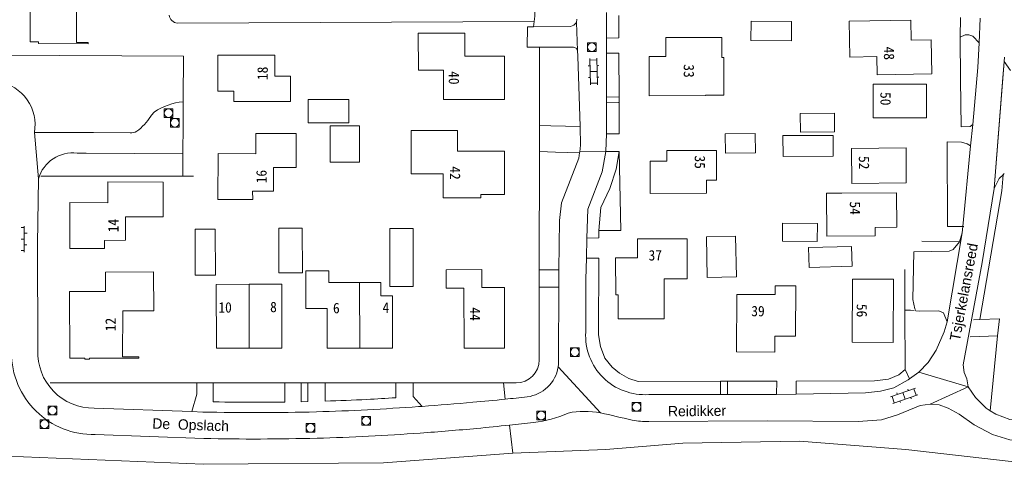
# Model space of a CAD drawing. Header units: metres. Extents: x 189705 to 199106, y 581686 to 588448.
# Tile 6 of 256: x 190050 to 190221, y 581904 to 581983. Entities that reach past the tile are written whole.
import ezdxf
from ezdxf.enums import TextEntityAlignment as Align

# ---------------------------------------------------------------- set-up
doc = ezdxf.new("R2010")
doc.units = ezdxf.units.M
doc.layers.add('B-WA-OG-GBKN-G', color=7, linetype='Continuous', lineweight=18)
doc.styles.add('Style-DotumChe', font='DotumChe.ttf')
doc.styles.add('Style-WORKING', font='WORKING.shx')

msp = doc.modelspace()

# ---------------------------------------------------------------- linework, layer by layer
at = {"layer": 'B-WA-OG-GBKN-G'}
for p, q in [((190151.798, 581979.535), (190151.796, 581983.98)), ((190139.307, 581982.445), (190077.671, 581982.113)), ((190139.307, 581982.445), (190139.225, 581981.496)), ((190146.696, 581982.84), (190146.62, 581982.238)), ((190146.62, 581982.238), (190146.834, 581977.407)), ((190153.948, 581983.479), (190153.959, 581979.58)), ((190212.996, 581983.098), (190212.965, 581979.719)), ((190216.385, 581982.992), (190216.214, 581978.747)), ((190151.798, 581979.535), (190153.959, 581979.58)), ((190151.8, 581976.917), (190151.798, 581979.535)), ((190213.03, 581972.374), (190212.965, 581979.719)), ((190140.226, 581977.96), (190140.221, 581964.404)), ((190146.834, 581977.407), (190146.848, 581976.441)), ((190078.697, 581976.423), (190046.381, 581976.597)), ((190078.668, 581968.988), (190078.697, 581976.423)), ((190146.848, 581976.441), (190147.245, 581964.281)), ((190148.943, 581976.049), (190149.053, 581971.451)), ((190150.15, 581975.778), (190148.95, 581975.749)), ((190150.143, 581976.078), (190150.253, 581971.479)), ((190153.966, 581976.944), (190151.8, 581976.917)), ((190151.804, 581969.322), (190151.8, 581976.917)), ((190153.966, 581976.944), (190153.987, 581969.37)), ((190218.824, 581953.543), (190220.575, 581975.483)), ((190220.575, 581975.483), (190220.342, 581972.741)), ((190220.575, 581975.483), (190220.582, 581976.27)), ((190221.638, 581973.936), (190220.575, 581975.483)), ((190148.674, 581974.743), (190148.974, 581974.75)), ((190150.198, 581973.779), (190148.998, 581973.75)), ((190150.474, 581974.786), (190150.174, 581974.779)), ((190148.722, 581972.743), (190149.022, 581972.75)), ((190150.522, 581972.786), (190150.222, 581972.779)), ((190213.103, 581964.214), (190213.03, 581972.374)), ((190220.342, 581972.741), (190218.824, 581953.543)), ((190150.246, 581971.779), (190149.046, 581971.751)), ((190078.666, 581968.523), (190078.668, 581968.988)), ((190151.804, 581969.322), (190153.987, 581969.37)), ((190151.805, 581968.329), (190151.804, 581969.322)), ((190153.987, 581969.37), (190154.004, 581963)), ((190168.934, 581969.666), (190168.934, 581969.596)), ((190078.651, 581964.58), (190078.666, 581968.523)), ((190153.874, 581968.385), (190151.805, 581968.329)), ((190151.808, 581962.992), (190151.805, 581968.329)), ((190078.632, 581959.554), (190078.651, 581964.58)), ((190140.221, 581964.404), (190140.219, 581959.913)), ((190140.221, 581964.404), (190142.207, 581964.366)), ((190142.207, 581964.366), (190147.245, 581964.281)), ((190215.124, 581964.632), (190214.744, 581960.905)), ((190063.149, 581963.227), (190052.952, 581963.209)), ((190053.642, 581955.21), (190052.952, 581963.209)), ((190069.513, 581963.169), (190063.149, 581963.227)), ((190151.716, 581959.944), (190151.808, 581962.992)), ((190151.808, 581962.992), (190154.004, 581963)), ((190210.73, 581946.941), (190210.691, 581961.595)), ((190214.744, 581960.905), (190213.394, 581946.957)), ((190060.354, 581959.665), (190061.924, 581959.657)), ((190061.924, 581959.657), (190078.632, 581959.554)), ((190078.63, 581955.681), (190078.632, 581959.554)), ((190140.211, 581939.445), (190140.219, 581959.913)), ((190143.001, 581959.826), (190140.219, 581959.913)), ((190147.171, 581959.689), (190143.001, 581959.826)), ((190147.195, 581959.863), (190147.171, 581959.689)), ((190147.195, 581959.863), (190151.716, 581959.944)), ((190154.012, 581959.922), (190151.716, 581959.944)), ((190154.276, 581946.27), (190154.012, 581959.922)), ((190053.497, 581943.938), (190053.642, 581955.21)), ((190054.069, 581955.691), (190078.63, 581955.681)), ((190078.63, 581955.681), (190080.429, 581955.68)), ((190220.37, 581955.923), (190220.171, 581953.109)), ((190220.37, 581955.923), (190220.576, 581956.12)), ((190220.377, 581956.027), (190220.37, 581955.923)), ((190216.367, 581930.867), (190220.171, 581953.109)), ((190051.176, 581946.787), (190050.677, 581946.788)), ((190051.168, 581942.537), (190051.177, 581947.037)), ((190213.394, 581946.957), (190210.73, 581946.941)), ((190213.394, 581946.957), (190213.292, 581945.869)), ((190213.556, 581946.958), (190213.394, 581946.957)), ((190051.172, 581944.787), (190050.673, 581944.788)), ((190051.174, 581945.787), (190051.674, 581945.786)), ((190148.35, 581941.463), (190148.454, 581944.952)), ((190148.454, 581944.952), (190150.502, 581944.984)), ((190150.511, 581946.283), (190150.502, 581944.984)), ((190150.511, 581946.283), (190154.276, 581946.27)), ((190210.712, 581930.467), (190213.292, 581945.869)), ((190212.819, 581944.332), (190213.292, 581945.869)), ((190051.17, 581943.787), (190051.67, 581943.786)), ((190053.558, 581925.596), (190053.497, 581943.938)), ((190206.316, 581944.406), (190212.819, 581944.332)), ((190051.168, 581942.787), (190050.669, 581942.788)), ((190148.242, 581937.858), (190148.35, 581941.463)), ((190150.48, 581941.503), (190148.35, 581941.463)), ((190140.21, 581936.482), (190140.211, 581939.445)), ((190140.211, 581939.445), (190142.521, 581939.446)), ((190142.521, 581939.446), (190143.598, 581939.444)), ((190143.598, 581939.444), (190143.571, 581937.152)), ((190203.395, 581932.462), (190203.378, 581939.519)), ((190090.065, 581925.91), (190090.041, 581936.96)), ((190109.21, 581925.905), (190109.12, 581937.266)), ((190140.205, 581923.906), (190140.21, 581936.482)), ((190143.569, 581936.489), (190140.21, 581936.482)), ((190143.526, 581924.257), (190143.569, 581936.489)), ((190143.569, 581936.489), (190143.571, 581937.152)), ((190148.242, 581928.699), (190148.242, 581937.858)), ((190204.365, 581932.497), (190203.395, 581932.462)), ((190203.42, 581922.198), (190203.395, 581932.462)), ((190205.021, 581932.443), (190204.365, 581932.497)), ((190216.367, 581930.867), (190215.263, 581930.833)), ((190219.762, 581930.97), (190216.367, 581930.867)), ((190219.762, 581930.97), (190219.404, 581928.025)), ((190214.652, 581927.89), (190219.404, 581928.025)), ((190219.404, 581928.025), (190218.144, 581915.088)), ((190150.769, 581914.717), (190143.478, 581922.669)), ((190204.203, 581920.633), (190203.42, 581922.198)), ((190205.83, 581921.77), (190204.203, 581920.633)), ((190205.83, 581921.77), (190214.343, 581919.202)), ((190055.677, 581919.94), (190081.022, 581919.93)), ((190083.866, 581919.928), (190081.022, 581919.93)), ((190083.866, 581919.928), (190096.227, 581919.923)), ((190083.87, 581916.633), (190083.866, 581919.928)), ((190096.227, 581919.923), (190096.231, 581916.597)), ((190099.027, 581919.922), (190096.227, 581919.923)), ((190099.031, 581916.642), (190099.027, 581919.922)), ((190099.027, 581919.922), (190099.597, 581919.922)), ((190099.597, 581919.922), (190100.227, 581919.922)), ((190100.227, 581919.922), (190100.231, 581916.668)), ((190103.227, 581919.92), (190100.227, 581919.922)), ((190103.227, 581919.92), (190115.407, 581919.915)), ((190103.231, 581916.748), (190103.227, 581919.92)), ((190115.407, 581919.915), (190115.41, 581917.343)), ((190118.407, 581919.914), (190115.407, 581919.915)), ((190118.407, 581919.914), (190118.777, 581919.914)), ((190118.777, 581919.914), (190134.05, 581919.904)), ((190134.05, 581919.904), (190136.203, 581919.907)), ((190134.292, 581917.089), (190134.05, 581919.904)), ((190172.733, 581920.183), (190171.505, 581920.179)), ((190171.505, 581917.89), (190171.505, 581920.179)), ((190181.266, 581920.208), (190172.733, 581920.183)), ((190172.733, 581920.183), (190172.733, 581917.89)), ((190181.266, 581920.208), (190181.222, 581917.916)), ((190184.62, 581920.217), (190184.576, 581917.977)), ((190204.203, 581920.633), (190203.963, 581920.465)), ((190171.505, 581917.89), (190159.12, 581917.895)), ((190172.733, 581917.89), (190171.505, 581917.89)), ((190179.624, 581917.887), (190172.733, 581917.89)), ((190181.222, 581917.916), (190179.624, 581917.887)), ((190184.576, 581917.977), (190181.222, 581917.916)), ((190205.236, 581918.991), (190200.891, 581917.482)), ((190201.568, 581916.447), (190201.174, 581917.581)), ((190205.63, 581917.857), (190201.284, 581916.349)), ((190202.021, 581918.192), (190202.119, 581917.908)), ((190203.457, 581917.103), (190203.064, 581918.236)), ((190203.91, 581918.848), (190204.008, 581918.564)), ((190205.347, 581917.758), (190204.953, 581918.892)), ((190214.343, 581919.202), (190207.736, 581916.238)), ((190099.031, 581916.642), (190100.231, 581916.668)), ((190119.975, 581915.847), (190119.329, 581915.801)), ((190202.611, 581916.491), (190202.512, 581916.775)), ((190204.5, 581917.147), (190204.402, 581917.431)), ((190080.183, 581914.941), (190063.284, 581915.558)), ((190082.038, 581914.873), (190080.183, 581914.941)), ((190135.658, 581907.727), (190135.049, 581912.603)), ((190159.148, 581913.236), (190179.574, 581913.345)), ((190063.455, 581910.981), (190082.243, 581910.293))]:
    msp.add_line(p, q, dxfattribs=at)
at = {"layer": 'B-WA-OG-GBKN-G', "flags": 128}
for points in [[(190052.264, 581990.613), (190052.206, 581978.913), (190053.686, 581978.906), (190053.684, 581978.596), (190062.221, 581978.554), (190062.226, 581978.764), (190060.206, 581978.774), (190060.247, 581987.174), (190063.247, 581987.159), (190063.281, 581994.059), (190055.281, 581994.098), (190055.264, 581990.598), (190052.264, 581990.613)], [(190139.307, 581982.445), (190139.463, 581983.33), (190139.408, 581985.287)], [(190146.62, 581982.238), (190146.207, 581981.785), (190145.62, 581981.565), (190139.225, 581981.496)], [(190176.844, 581982.507), (190183.819, 581982.408), (190183.771, 581979.061), (190176.796, 581979.16), (190176.844, 581982.507)], [(190204.402, 581982.634), (190193.761, 581982.491), (190193.859, 581976.261), (190198.526, 581976.341), (190198.58, 581973.22), (190208.055, 581973.383), (190207.955, 581979.235), (190204.47, 581979.175), (190204.402, 581982.634)], [(190139.225, 581981.496), (190138.199, 581981.485), (190138.127, 581977.954), (190140.226, 581977.96)], [(190123.636, 581968.926), (190123.638, 581974.025), (190119.308, 581974.021), (190119.302, 581980.421), (190127.322, 581980.429), (190127.326, 581976.419), (190134.186, 581976.426), (190134.193, 581968.936), (190123.636, 581968.926)], [(190170.412, 581979.678), (190162.052, 581979.678), (190162.056, 581976.343), (190159.184, 581976.339), (190159.192, 581969.584), (190168.934, 581969.596)], [(190168.934, 581969.666), (190172.084, 581969.67), (190172.076, 581976.19), (190171.776, 581976.19), (190171.772, 581979.68), (190170.412, 581979.678)], [(190212.965, 581979.719), (190213.807, 581980.093), (190214.443, 581980.138), (190215.126, 581979.877), (190216.214, 581978.747)], [(190140.226, 581977.96), (190146.106, 581977.976), (190146.561, 581977.791), (190146.834, 581977.407)], [(190148.541, 581977.227), (190148.541, 581978.727), (190150.041, 581978.727), (190150.041, 581977.227), (190148.541, 581977.227)], [(190216.214, 581978.747), (190215.992, 581974.457), (190215.124, 581964.632)], [(190094.485, 581976.573), (190084.681, 581976.573), (190084.673, 581970.358), (190087.44, 581970.354), (190087.444, 581968.564), (190097.193, 581968.562), (190097.194, 581972.972), (190094.484, 581972.973), (190094.485, 581976.573)], [(190197.932, 581965.734), (190207.131, 581965.762), (190207.113, 581971.582), (190197.914, 581971.554), (190197.932, 581965.734)], [(190100.291, 581964.921), (190100.292, 581968.921), (190107.291, 581968.919), (190107.29, 581964.919), (190100.291, 581964.921)], [(190075.369, 581965.823), (190075.369, 581967.323), (190076.869, 581967.323), (190076.869, 581965.823), (190075.369, 581965.823)], [(190076.481, 581964.163), (190076.481, 581965.663), (190077.981, 581965.663), (190077.981, 581964.163), (190076.481, 581964.163)], [(190185.353, 581963.252), (190191.236, 581963.315), (190191.202, 581966.544), (190185.319, 581966.481), (190185.353, 581963.252)], [(190104.052, 581958.091), (190109.119, 581958.089), (190109.122, 581964.359), (190104.054, 581964.361), (190104.052, 581958.091)], [(190130.119, 581951.938), (190130.115, 581952.486), (190134.214, 581952.495), (190134.198, 581959.995), (190126.088, 581959.977), (190126.08, 581963.577), (190118.062, 581963.588), (190118.081, 581956.099), (190123.576, 581956.081), (190123.585, 581951.931), (190130.119, 581951.938)], [(190147.245, 581964.281), (190147.354, 581961.008), (190147.195, 581959.863)], [(190215.124, 581964.632), (190214.679, 581964.279), (190213.103, 581964.214)], [(190091.217, 581959.55), (190084.687, 581959.56), (190084.675, 581951.65), (190090.687, 581951.654), (190090.664, 581953.049), (190094.287, 581953.045), (190094.293, 581957.195), (190098.193, 581957.189), (190098.202, 581963.039), (190091.222, 581963.05), (190091.217, 581959.55)], [(190177.536, 581963.041), (190177.574, 581959.687), (190172.377, 581959.627), (190172.339, 581962.981), (190177.536, 581963.041)], [(190182.333, 581959.093), (190191.011, 581959.121), (190190.999, 581962.715), (190182.321, 581962.687), (190182.333, 581959.093)], [(190169.102, 581952.706), (190169.1, 581954.961), (190170.839, 581954.963), (190170.833, 581960.131), (190162.275, 581960.123), (190162.277, 581958.262), (190159.38, 581958.259), (190159.386, 581952.696), (190169.102, 581952.706)], [(190194.221, 581954.428), (190203.636, 581954.493), (190203.594, 581960.54), (190194.179, 581960.475), (190194.221, 581954.428)], [(190210.691, 581961.595), (190213.155, 581961.548), (190214.144, 581961.285), (190214.744, 581960.905)], [(190147.171, 581959.689), (190147.044, 581958.777), (190144.07, 581951.04), (190143.698, 581947.996), (190143.598, 581939.444)], [(190148.454, 581944.952), (190148.611, 581949.959), (190151.058, 581956.391), (190151.716, 581959.944)], [(190154.012, 581959.922), (190153.501, 581956.877), (190152.404, 581953.559), (190150.824, 581950.269), (190150.511, 581946.283)], [(190218.824, 581953.543), (190219.679, 581955.264), (190220.37, 581955.923)], [(190065.618, 581951.075), (190065.625, 581954.675), (190075.225, 581954.657), (190075.214, 581948.617), (190068.704, 581948.629), (190068.696, 581944.572), (190065.065, 581944.566), (190065.06, 581943.156), (190059.053, 581943.176), (190059.068, 581951.087), (190065.618, 581951.075)], [(190214.343, 581919.202), (190214.077, 581920.627), (190213.63, 581921.725), (190213.464, 581923.022), (190216.725, 581940.755), (190218.824, 581953.543)], [(190202.002, 581946.821), (190198.232, 581946.793), (190198.243, 581945.363), (190189.923, 581945.301), (190189.868, 581952.721), (190192.518, 581952.741)], [(190192.518, 581952.741), (190201.958, 581952.81), (190202.002, 581946.821)], [(190080.732, 581938.522), (190084.232, 581938.53), (190084.214, 581946.52), (190080.714, 581946.512), (190080.732, 581938.522)], [(190095.214, 581938.942), (190095.204, 581946.692), (190099.254, 581946.699), (190099.268, 581938.949), (190095.214, 581938.942)], [(190114.366, 581946.616), (190114.401, 581936.564), (190118.436, 581936.578), (190118.401, 581946.6), (190114.366, 581946.616)], [(190182.242, 581944.416), (190188.239, 581944.371), (190188.263, 581947.484), (190182.266, 581947.529), (190182.242, 581944.416)], [(190157.197, 581944.826), (190157.205, 581941.569), (190153.4, 581941.559), (190153.416, 581935.136), (190153.851, 581935.138), (190153.862, 581930.973), (190161.818, 581930.994), (190161.8, 581937.924), (190165.757, 581937.934), (190165.739, 581944.848), (190157.197, 581944.826)], [(190174.14, 581945.273), (190174.269, 581938.23), (190169.209, 581938.138), (190169.081, 581945.18), (190174.14, 581945.273)], [(190186.849, 581939.896), (190194.257, 581940.102), (190194.162, 581943.51), (190186.754, 581943.304), (190186.849, 581939.896)], [(190210.712, 581930.467), (190210.09, 581932.022), (190209.28, 581932.386), (190206.002, 581932.288), (190205.291, 581932.346), (190205.091, 581932.703), (190204.776, 581934.332), (190204.927, 581942.59), (190211.027, 581942.687), (190211.74, 581942.985), (190212.819, 581944.332)], [(190150.48, 581941.503), (190150.446, 581928.242), (190150.782, 581926.205), (190151.552, 581924.191), (190152.808, 581922.655), (190154.069, 581921.576), (190155.687, 581920.673), (190157.283, 581920.175), (190171.505, 581920.179)], [(190065.246, 581935.739), (190059.016, 581935.72), (190059.05, 581924.21), (190061.64, 581924.207), (190061.64, 581923.987), (190062.49, 581923.986), (190062.49, 581924.206), (190071, 581924.197), (190071, 581924.397), (190068.2, 581924.4), (190068.22, 581932.4), (190073.57, 581932.4), (190073.55, 581939.11), (190065.236, 581939.085), (190065.246, 581935.739)], [(190109.21, 581925.905), (190103.57, 581925.89), (190103.552, 581932.77), (190099.852, 581932.76), (190099.834, 581939.27), (190103.814, 581939.281), (190103.82, 581937.252), (190109.12, 581937.266)], [(190124.087, 581939.49), (190124.087, 581936.288), (190127.195, 581936.29), (190127.204, 581925.904), (190134.194, 581925.904), (190134.194, 581936.404), (190130.304, 581936.404), (190130.304, 581939.514), (190124.087, 581939.49)], [(190090.065, 581925.91), (190084.41, 581925.9), (190084.386, 581936.95), (190090.041, 581936.96)], [(190090.065, 581925.91), (190095.72, 581925.92), (190095.696, 581936.97), (190090.041, 581936.96)], [(190109.12, 581937.266), (190112.8, 581937.26), (190112.806, 581934.96), (190114.826, 581934.965), (190114.85, 581925.92), (190109.21, 581925.905)], [(190180.914, 581925.223), (190180.927, 581928.009), (190184.511, 581927.993), (190184.551, 581936.708), (190180.986, 581936.724), (190180.978, 581935.171), (190174.358, 581935.202), (190174.312, 581925.253), (190180.914, 581925.223)], [(190201.439, 581937.848), (190201.392, 581926.909), (190194.304, 581926.939), (190194.351, 581937.878), (190201.439, 581937.848)], [(190210.712, 581930.467), (190210.162, 581928.718), (190208.786, 581925.555), (190207.394, 581923.433), (190205.83, 581921.77)], [(190145.61, 581924.493), (190145.61, 581925.993), (190147.11, 581925.993), (190147.11, 581924.493), (190145.61, 581924.493)], [(190184.62, 581920.217), (190198.168, 581920.289), (190200.585, 581920.572), (190202.345, 581921.318), (190203.42, 581922.198)], [(190081.022, 581919.93), (190081.026, 581917.973), (190080.183, 581914.941)], [(190119.975, 581915.847), (190118.41, 581917.541), (190118.407, 581919.914)], [(190203.963, 581920.465), (190201.46, 581919.039), (190199.194, 581918.501), (190196.599, 581918.194), (190184.576, 581917.977)], [(190218.144, 581915.088), (190217.436, 581915.516), (190215.623, 581917.361), (190214.343, 581919.202)], [(190055.325, 581914.369), (190055.325, 581915.869), (190056.825, 581915.869), (190056.825, 581914.369), (190055.325, 581914.369)], [(190156.28, 581915.016), (190156.28, 581916.516), (190157.78, 581916.516), (190157.78, 581915.016), (190156.28, 581915.016)], [(190179.574, 581913.345), (190195.308, 581913.224), (190199.325, 581913.493), (190202.128, 581914.358), (190206.031, 581916), (190207.736, 581916.238)], [(190207.736, 581916.238), (190209.31, 581916.122), (190210.855, 581915.549), (190212.751, 581914.49), (190215.352, 581912.662), (190218.563, 581910.982), (190221.553, 581910.065), (190225.363, 581909.828), (190246.805, 581909.558)], [(190139.808, 581913.529), (190139.808, 581915.029), (190141.308, 581915.029), (190141.308, 581913.529), (190139.808, 581913.529)], [(190264.495, 581914.205), (190264.21, 581914.966), (190263.451, 581915.404), (190250.68, 581913.69), (190244.474, 581913.111), (190238.095, 581912.889), (190223.742, 581913.299), (190221.535, 581913.572), (190219.103, 581914.509), (190218.144, 581915.088)], [(190053.953, 581912.016), (190053.953, 581913.516), (190055.453, 581913.516), (190055.453, 581912.016), (190053.953, 581912.016)], [(190099.912, 581911.367), (190099.912, 581912.867), (190101.412, 581912.867), (190101.412, 581911.367), (190099.912, 581911.367)], [(190109.536, 581912.582), (190109.536, 581914.082), (190111.036, 581914.082), (190111.036, 581912.582), (190109.536, 581912.582)], [(190135.658, 581907.727), (190151.712, 581908.383), (190165.036, 581909.457), (190185.164, 581909.835), (190203.548, 581908.373), (190223.271, 581906.136), (190251.454, 581903.824), (190260.851, 581903.384), (190264.463, 581903.833), (190267.341, 581904.544), (190269.429, 581906.471)], [(190032.43, 581907.347), (190042.545, 581907.489), (190082.092, 581905.836), (190113.297, 581906.062), (190135.658, 581907.727)]]:
    msp.add_lwpolyline(points, dxfattribs=at)
at = {"layer": 'B-WA-OG-GBKN-G'}
for centre in [(190149.291, 581977.977), (190076.119, 581966.573), (190077.231, 581964.913), (190146.36, 581925.243), (190056.075, 581915.119), (190157.03, 581915.766), (190140.558, 581914.279), (190054.703, 581912.766), (190100.662, 581912.117), (190110.286, 581913.332)]:
    msp.add_circle(centre, 0.75, dxfattribs=at)
at = {"layer": 'B-WA-OG-GBKN-G', "extrusion": (0, 0, -1)}
for centre, radius, start, end in [((-190077.896, 581983.78), 1.682, 277.69904, 350.01433), ((-190065.108, 581971.065), 9.416, 212.34576, 234.09579), ((-190069.698, 581964.854), 1.695, 236.65356, 276.26575), ((-190059.627, 581953.477), 6.231, 16.15094, 96.70169), ((-190158.415, 581928.064), 10.193, 266.03688, 3.57203), ((-190063.12, 581925.13), 9.574, 269.01979, 2.78903), ((-190137.358, 581923.647), 6.197, 189.08062, 263.08123), ((-190137.228, 581923.653), 6.327, 174.51827, 188.9444), ((-190091.045, 582279.524), 362.962, 269.871, 271.13266), ((-190090.95, 582314.529), 397.967, 269.23961, 269.86864), ((-190093.157, 582240.137), 323.546, 266.94146, 268.21571), ((-190079.801, 582485.031), 568.803, 266.41073, 266.91423), ((-190085.691, 582393.974), 479.354, 264.84938, 265.89868), ((-190084.911, 582402.603), 488.019, 264.19252, 264.84911), ((-190096.637, 582288.841), 373.654, 263.62817, 264.21616), ((-190091.047, 582280.717), 365.955, 269.87182, 271.41069), ((-190090.848, 582331.237), 416.476, 268.50776, 269.85999), ((-190093.163, 582239.431), 324.64, 266.93595, 268.49424), ((-190083.299, 582425.963), 511.433, 265.96022, 266.94944), ((-190148.027, 581900.882), 14.104, 78.42028, 101.20961), ((-190091.653, 581643.179), 277.899, 102.2821, 103.44527)]:
    msp.add_arc(centre, radius, start, end, dxfattribs=at)
at = {"layer": 'B-WA-OG-GBKN-G'}
for centre, radius, start, end in [((190045.47, 581964.539), 7.599, 349.92109, 79.92843), ((190079.473, 581958.299), 10.256, 94.51545, 124.42227), ((190076.12, 581964.09), 3.619, 132.47614, 147.63611), ((190063.152, 581925.149), 14.171, 180.03041, 271.22615), ((190136.204, 581923.908), 4.001, 269.99224, 359.96479), ((190137.297, 581931.946), 18.97, 275.82159, 294.60749), ((190090.495, 582327.41), 417.193, 275.35518, 276.13063), ((190098.865, 582251.824), 341.146, 276.08859, 276.79374), ((190158.724, 581926.338), 13.108, 259.20734, 271.85525), ((190090.525, 582315.112), 404.933, 272.85775, 274.12027), ((190086.938, 582365.226), 455.176, 274.11745, 275.35667), ((190090.758, 582295.65), 385.451, 268.73416, 270.18758), ((190090.711, 582336.977), 426.778, 270.17572, 271.48847), ((190092.007, 582285.296), 375.08, 271.49561, 272.85875)]:
    msp.add_arc(centre, radius, start, end, dxfattribs=at)

# ---------------------------------------------------------------- texts
for s, rotation, style, p in [('48', 270.96035, 'Style-DotumChe', (190199.745, 581978.081)), ('33', 270.07263, 'Style-DotumChe', (190165.176, 581975.026)), ('50', 270.16947, 'Style-DotumChe', (190199.166, 581970.223)), ('35', 270.03228, 'Style-DotumChe', (190167.083, 581959.256)), ('52', 270.37928, 'Style-DotumChe', (190195.437, 581959.157)), ('54', 270.41155, 'Style-DotumChe', (190193.878, 581951.296)), ('Tsjerkelansreed', 79.32631, 'Style-WORKING', (190212.876, 581927.049)), ('37', 0.13719, 'Style-DotumChe', (190159.095, 581941.08)), ('39', 359.75791, 'Style-DotumChe', (190176.842, 581931.44)), ('56', 270.10491, 'Style-DotumChe', (190195.062, 581933.581)), ('Reidikker', 0.686, 'Style-WORKING', (190162.462, 581914.101))]:
    msp.add_text(s, height=1.8, rotation=rotation, dxfattribs=dict(at, style=style)).set_placement(p)
at = {"layer": 'B-WA-OG-GBKN-G', "style": 'Style-DotumChe'}
for s, rotation, p in [('18', 89.98386, (190093.281, 581973.454)), ('16', 89.9193, (190093.087, 581955.591)), ('42', 270.12912, (190124.769, 581956.213)), ('14', 89.96772, (190067.49, 581947.115)), ('44', 270.04842, (190128.236, 581931.819)), ('12', 89.85474, (190067.01, 581929.997))]:
    msp.add_text(s, height=1.8, rotation=rotation, dxfattribs=at).set_placement(p, align=Align.CENTER)
for s, rotation, p in [('40', 269.97579, (190126.371, 581972.672)), ('10', 0.10491, (190085.905, 581933.871)), ('8', 0.09684, (190094.267, 581933.942)), ('6', 0.09684, (190105.134, 581933.757)), ('4', 0.15333, (190113.701, 581933.824))]:
    msp.add_text(s, height=1.8, rotation=rotation, dxfattribs=at).set_placement(p, align=Align.TOP_CENTER)
at = {"layer": 'B-WA-OG-GBKN-G', "style": 'Style-WORKING'}
msp.add_text('De  Opslach', height=1.8, rotation=357.9255, dxfattribs=at).set_placement((190079.959, 581912.666), align=Align.MIDDLE_CENTER)

doc.saveas('drawing.dxf')
